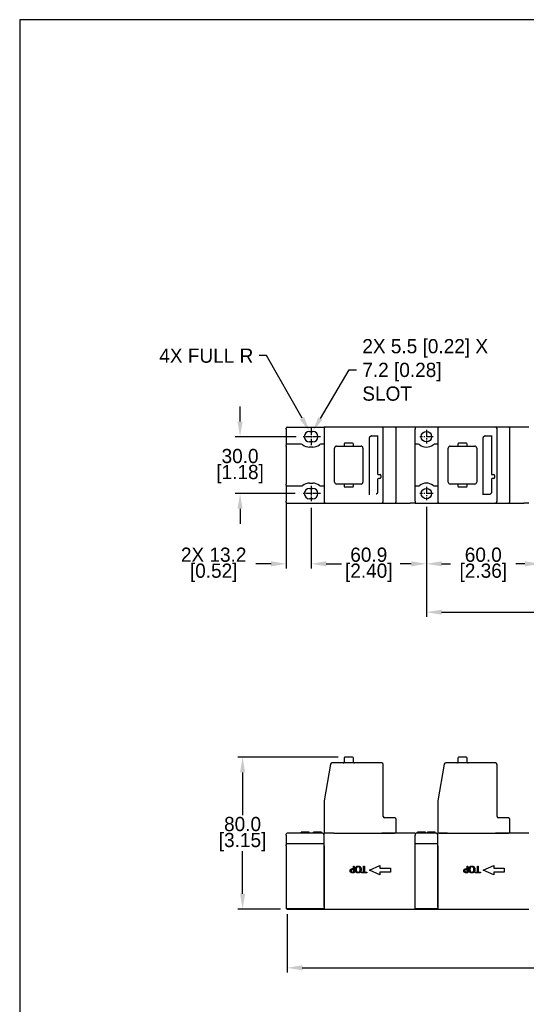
# Model space of a CAD drawing. Header units: inches. Extents: x 99 to 1311, y 112 to 1013.
# Tile 1 of 4: x 295 to 562, y 494 to 1013. Entities that reach past the tile are written whole.
import ezdxf
from ezdxf import colors
from ezdxf.entities.mleader import LeaderData, LeaderLine
from ezdxf.math import Vec2, Vec3

# ---------------------------------------------------------------- set-up
doc = ezdxf.new("R2010")
doc.units = ezdxf.units.IN
doc.header["$LTSCALE"] = 10
doc.header["$MEASUREMENT"] = 0
doc.linetypes.add('CENTER2', pattern=[1.125, 0.75, -0.125, 0.125, -0.125])
for name, color, linetype in [('CENTERLINE', 40, 'CENTER2'), ('DIMENSIONS', 140, 'Continuous'), ('TEXT', 140, 'Continuous')]:
    doc.layers.add(name, color=color, linetype=linetype)
doc.dimstyles.get("Standard").update_dxf_attribs({"dimtxt": 7.5, "dimasz": 8, "dimexe": 2.5, "dimexo": 3.5, "dimgap": 1, "dimtad": 0, "dimtih": 1, "dimtoh": 1, "dimdec": 1, "dimzin": 0, "dimdsep": 46, "dimtxsty": 'Standard', "dimcen": 0, "dimadec": 0, "dimazin": 0, "dimtfac": 1, "dimtdec": 1, "dimtofl": 0, "dimtmove": 0, "dimatfit": 3, "dimfxl": 0, "dimtolj": 1, "dimtzin": 0, "dimarcsym": 0})

# ---------------------------------------------------------------- blocks, each defined once
blk = doc.blocks.new('*D9')
at = {"layer": 'DEFPOINTS', "color": 0}
for p in [(466.31, 624.51), (412.33, 544.5), (435.83, 544.5)]:
    blk.add_point(p, dxfattribs=at)
at = {"layer": 'DIMENSIONS', "color": 0, "lineweight": -2}
for p, q in [((462.81, 624.51), (409.83, 624.51)), ((412.33, 616.51), (412.33, 594)), ((412.33, 552.5), (412.33, 575)), ((432.33, 544.5), (409.83, 544.5))]:
    blk.add_line(p, q, dxfattribs=at)
at = {"layer": 'DIMENSIONS', "color": 0}
for points in [[(411, 616.51), (413.67, 616.51), (412.33, 624.51)], [(411, 552.5), (413.67, 552.5), (412.33, 544.5)]]:
    blk.add_solid(points, dxfattribs=at)
at = {"layer": 'DIMENSIONS', "color": 0, "char_height": 7.5, "attachment_point": 5}
for s, insert in [('\\A1;80.0', (412.33, 589.26)), ('\\A1;[3.15]', (412.33, 579.76))]:
    blk.add_mtext(s, dxfattribs=dict(at, insert=insert))
blk = doc.blocks.new('*D11')
at = {"layer": 'DEFPOINTS', "color": 0}
for p in [(444.08, 793.53), (411, 763.53), (443.58, 763.53)]:
    blk.add_point(p, dxfattribs=at)
at = {"layer": 'DIMENSIONS', "color": 0, "lineweight": -2}
for p, q in [((411, 801.53), (411, 809.53)), ((440.58, 793.53), (408.5, 793.53)), ((440.08, 763.53), (408.5, 763.53)), ((411, 755.53), (411, 747.53))]:
    blk.add_line(p, q, dxfattribs=at)
at = {"layer": 'DIMENSIONS', "color": 0}
for points in [[(409.67, 801.53), (412.33, 801.53), (411, 793.53)], [(409.67, 755.53), (412.33, 755.53), (411, 763.53)]]:
    blk.add_solid(points, dxfattribs=at)
at = {"layer": 'DIMENSIONS', "color": 0, "char_height": 7.5, "attachment_point": 5}
for s, insert in [('\\A1;30.0', (411, 783.28)), ('\\A1;[1.18]', (411, 773.78))]:
    blk.add_mtext(s, dxfattribs=dict(at, insert=insert))
blk = doc.blocks.new('*D12')
at = {"layer": 'DEFPOINTS', "color": 0}
for p in [(448.48, 759.48), (509.33, 759.98), (509.33, 726.5)]:
    blk.add_point(p, dxfattribs=at)
at = {"layer": 'DIMENSIONS', "color": 0, "lineweight": -2}
for p, q in [((448.48, 755.98), (448.48, 724)), ((509.33, 756.48), (509.33, 724)), ((456.48, 726.5), (462.28, 726.5)), ((501.33, 726.5), (495.53, 726.5))]:
    blk.add_line(p, q, dxfattribs=at)
at = {"layer": 'DIMENSIONS', "color": 0}
for points in [[(456.48, 727.83), (456.48, 725.17), (448.48, 726.5)], [(501.33, 727.83), (501.33, 725.17), (509.33, 726.5)]]:
    blk.add_solid(points, dxfattribs=at)
at = {"layer": 'DIMENSIONS', "color": 0, "char_height": 7.5, "attachment_point": 5}
for s, insert in [('\\A1;60.9', (478.91, 731.25)), ('\\A1;[2.40]', (478.91, 721.75))]:
    blk.add_mtext(s, dxfattribs=dict(at, insert=insert))
blk = doc.blocks.new('*D13')
at = {"layer": 'DEFPOINTS', "color": 0}
for p in [(509.33, 759.98), (569.33, 759.98), (569.33, 726.5)]:
    blk.add_point(p, dxfattribs=at)
at = {"layer": 'DIMENSIONS', "color": 0, "lineweight": -2}
for p, q in [((509.33, 756.48), (509.33, 724)), ((569.33, 756.48), (569.33, 724)), ((517.33, 726.5), (522.08, 726.5)), ((561.33, 726.5), (556.58, 726.5))]:
    blk.add_line(p, q, dxfattribs=at)
at = {"layer": 'DIMENSIONS', "color": 0}
for points in [[(517.33, 727.83), (517.33, 725.17), (509.33, 726.5)], [(561.33, 727.83), (561.33, 725.17), (569.33, 726.5)]]:
    blk.add_solid(points, dxfattribs=at)
at = {"layer": 'DIMENSIONS', "color": 0, "char_height": 7.5, "attachment_point": 5}
for s, insert in [('\\A1;60.0', (539.33, 731.25)), ('\\A1;[2.36]', (539.33, 721.75))]:
    blk.add_mtext(s, dxfattribs=dict(at, insert=insert))
blk = doc.blocks.new('*D14')
at = {"layer": 'DEFPOINTS', "color": 0}
for p in [(509.33, 759.98), (689.33, 760.08), (689.33, 701)]:
    blk.add_point(p, dxfattribs=at)
at = {"layer": 'DIMENSIONS', "color": 0, "lineweight": -2}
for p, q in [((509.33, 756.48), (509.33, 698.5)), ((689.33, 756.58), (689.33, 698.5)), ((517.33, 701), (578.96, 701)), ((681.33, 701), (619.71, 701))]:
    blk.add_line(p, q, dxfattribs=at)
at = {"layer": 'DIMENSIONS', "color": 0}
for points in [[(517.33, 702.33), (517.33, 699.67), (509.33, 701)], [(681.33, 702.33), (681.33, 699.67), (689.33, 701)]]:
    blk.add_solid(points, dxfattribs=at)
at = {"layer": 'DIMENSIONS', "color": 0, "insert": (599.33, 701), "char_height": 7.5, "attachment_point": 5}
blk.add_mtext('\\A1;180.0\\P [7.09]', dxfattribs=at)
blk = doc.blocks.new('*D16')
at = {"layer": 'DEFPOINTS', "color": 0}
for p in [(435.83, 545.3), (796.33, 550), (796.33, 513.5)]:
    blk.add_point(p, dxfattribs=at)
at = {"layer": 'DIMENSIONS', "color": 0, "lineweight": -2}
for p, q in [((796.33, 546.5), (796.33, 511)), ((435.83, 541.8), (435.83, 511)), ((443.83, 513.5), (597.58, 513.5)), ((788.33, 513.5), (634.58, 513.5))]:
    blk.add_line(p, q, dxfattribs=at)
at = {"layer": 'DIMENSIONS', "color": 0}
for points in [[(443.83, 514.83), (443.83, 512.17), (435.83, 513.5)], [(788.33, 514.83), (788.33, 512.17), (796.33, 513.5)]]:
    blk.add_solid(points, dxfattribs=at)
at = {"layer": 'DIMENSIONS', "color": 0, "char_height": 7.5, "attachment_point": 5}
for s, insert in [('\\A1;360.5', (616.08, 518.25)), ('\\A1;[14.19]', (616.08, 508.75))]:
    blk.add_mtext(s, dxfattribs=dict(at, insert=insert))
blk = doc.blocks.new('*D8')
at = {"layer": 'DEFPOINTS', "color": 0}
for p in [(435.33, 762.53), (448.48, 759.48), (435.33, 726.5)]:
    blk.add_point(p, dxfattribs=at)
at = {"layer": 'DIMENSIONS', "color": 0, "lineweight": -2}
for p, q in [((435.33, 759.03), (435.33, 724)), ((448.48, 755.98), (448.48, 724)), ((427.33, 726.5), (419.33, 726.5)), ((456.48, 726.5), (464.48, 726.5))]:
    blk.add_line(p, q, dxfattribs=at)
at = {"layer": 'DIMENSIONS', "color": 0}
for points in [[(427.33, 727.83), (427.33, 725.17), (435.33, 726.5)], [(456.48, 727.83), (456.48, 725.17), (448.48, 726.5)]]:
    blk.add_solid(points, dxfattribs=at)
at = {"layer": 'DIMENSIONS', "color": 0, "char_height": 7.5, "attachment_point": 5}
for s, insert in [('\\A1;2X 13.2', (397.08, 731.25)), ('\\A1;[0.52]', (397.08, 721.75))]:
    blk.add_mtext(s, dxfattribs=dict(at, insert=insert))

msp = doc.modelspace()

# ---------------------------------------------------------------- linework, layer by layer
for p, q in [((435.33, 797.53), (435.33, 798.03)), ((435.33, 797.53), (435.33, 789.03)), ((435.83, 798.53), (455.33, 798.53)), ((447.63, 796.28), (449.33, 796.28)), ((455.33, 798.53), (455.33, 797.78)), ((455.33, 797.78), (455.33, 759.28)), ((459.49, 798.53), (456.08, 798.53)), ((485.83, 798.53), (459.49, 798.53)), ((487.33, 798.53), (485.83, 798.53)), ((486.58, 759.28), (486.58, 797.78)), ((492.58, 798.53), (487.33, 798.53)), ((493.33, 759.28), (493.33, 797.78)), ((503.33, 798.53), (500.73, 798.53)), ((503.33, 798.53), (503.33, 797.53)), ((515.33, 798.53), (503.33, 798.53)), ((503.33, 759.53), (503.33, 797.53)), ((515.33, 798.53), (515.33, 797.78)), ((515.33, 797.78), (515.33, 759.28)), ((519.49, 798.53), (516.08, 798.53)), ((545.83, 798.53), (519.49, 798.53)), ((547.33, 798.53), (545.83, 798.53)), ((546.58, 759.28), (546.58, 797.78)), ((552.58, 798.53), (547.33, 798.53)), ((553.33, 759.28), (553.33, 797.78)), ((563.33, 798.53), (560.73, 798.53)), ((443.48, 789.53), (435.83, 789.53)), ((449.33, 790.78), (447.63, 790.78)), ((455.33, 789.53), (453.49, 789.53)), ((465.86, 789.58), (465.86, 788.98)), ((470.41, 790.03), (466.31, 790.03)), ((470.86, 788.98), (470.86, 789.58)), ((479.28, 762.9), (479.28, 793.13)), ((480.29, 793.96), (483.58, 793.96)), ((483.58, 794.17), (483.58, 774.03)), ((505.18, 789.53), (503.33, 789.53)), ((515.33, 789.53), (513.49, 789.53)), ((525.86, 789.58), (525.86, 788.98)), ((530.41, 790.03), (526.31, 790.03)), ((530.86, 788.98), (530.86, 789.58)), ((539.28, 762.9), (539.28, 793.13)), ((540.29, 793.96), (543.58, 793.96)), ((543.58, 794.17), (543.58, 774.03)), ((435.33, 788.53), (435.33, 789.03)), ((435.33, 788.53), (435.33, 768.53)), ((449.33, 788.03), (447.63, 788.03)), ((460.86, 769.53), (460.86, 787.53)), ((461.86, 788.53), (465.41, 788.53)), ((466.31, 788.53), (470.41, 788.53)), ((471.31, 788.53), (474.86, 788.53)), ((475.86, 787.53), (475.86, 769.53)), ((520.86, 769.53), (520.86, 787.53)), ((521.86, 788.53), (525.41, 788.53)), ((526.31, 788.53), (530.41, 788.53)), ((531.31, 788.53), (534.86, 788.53)), ((535.86, 787.53), (535.86, 769.53)), ((484.08, 773.53), (484.83, 773.53)), ((544.08, 773.53), (544.83, 773.53)), ((435.33, 768.03), (435.33, 768.53)), ((447.63, 769.03), (449.33, 769.03)), ((465.41, 768.53), (461.86, 768.53)), ((470.41, 768.53), (466.31, 768.53)), ((474.86, 768.53), (471.31, 768.53)), ((483.58, 771.03), (483.58, 763.93)), ((484.83, 771.53), (484.08, 771.53)), ((485.33, 773.03), (485.33, 772.02)), ((525.41, 768.53), (521.86, 768.53)), ((530.41, 768.53), (526.31, 768.53)), ((534.86, 768.53), (531.31, 768.53)), ((543.58, 771.03), (543.58, 763.93)), ((544.83, 771.53), (544.08, 771.53)), ((545.33, 773.03), (545.33, 772.02)), ((435.33, 768.03), (435.33, 759.53)), ((435.83, 767.53), (443.48, 767.53)), ((447.63, 766.28), (449.33, 766.28)), ((453.49, 767.53), (455.33, 767.53)), ((465.86, 768.08), (465.86, 767.48)), ((466.31, 767.03), (470.41, 767.03)), ((470.86, 767.48), (470.86, 768.08)), ((503.33, 767.53), (505.18, 767.53)), ((513.49, 767.53), (515.33, 767.53)), ((525.86, 768.08), (525.86, 767.48)), ((526.31, 767.03), (530.41, 767.03)), ((530.86, 767.48), (530.86, 768.08)), ((435.33, 759.03), (435.33, 759.53)), ((435.83, 758.53), (455.33, 758.53)), ((449.33, 760.78), (447.63, 760.78)), ((455.33, 759.28), (455.33, 758.53)), ((456.08, 758.53), (459.49, 758.53)), ((459.49, 758.53), (485.83, 758.53)), ((485.83, 758.53), (487.33, 758.53)), ((487.33, 758.53), (492.58, 758.53)), ((503.33, 758.53), (500.73, 758.53)), ((503.33, 759.53), (503.33, 758.53)), ((503.33, 758.53), (515.33, 758.53)), ((515.33, 759.28), (515.33, 758.53)), ((516.08, 758.53), (519.49, 758.53)), ((519.49, 758.53), (545.83, 758.53)), ((542.57, 763.11), (539.28, 763.11)), ((545.83, 758.53), (547.33, 758.53)), ((547.33, 758.53), (552.58, 758.53)), ((563.33, 758.53), (560.73, 758.53)), ((465.86, 624.06), (465.86, 621.96)), ((470.41, 624.51), (466.31, 624.51)), ((470.86, 621.96), (470.86, 624.06)), ((525.86, 624.06), (525.86, 621.96)), ((530.41, 624.51), (526.31, 624.51)), ((530.86, 621.96), (530.86, 624.06)), ((458.75, 620.89), (455.34, 601.57)), ((485.83, 621.51), (459.49, 621.51)), ((486.58, 593.26), (486.58, 620.76)), ((518.75, 620.89), (515.34, 601.57)), ((545.83, 621.51), (519.49, 621.51)), ((546.58, 593.26), (546.58, 620.76)), ((455.33, 601.44), (455.33, 584.51)), ((515.33, 601.44), (515.33, 584.51)), ((492.58, 592.51), (487.33, 592.51)), ((552.58, 592.51), (547.33, 592.51)), ((493.33, 584.51), (493.33, 591.76)), ((553.33, 584.51), (553.33, 591.76)), ((435.33, 583.5), (435.33, 584)), ((435.33, 583.5), (435.33, 578.3)), ((443.48, 584.5), (435.83, 584.5)), ((443.25, 584.5), (443.25, 585)), ((443.33, 584.5), (443.33, 585)), ((447.63, 584.5), (443.48, 584.5)), ((443.65, 584.5), (443.65, 585)), ((447.33, 584.5), (447.33, 585)), ((447.42, 584.5), (447.42, 585)), ((449.33, 584.5), (447.63, 584.5)), ((453.49, 584.5), (449.33, 584.5)), ((449.83, 584.5), (449.83, 585)), ((449.9, 584.5), (449.9, 585)), ((453.9, 585), (449.9, 585)), ((454.33, 584.5), (453.49, 584.5)), ((453.9, 584.5), (453.9, 585)), ((453.97, 584.5), (453.97, 585)), ((456.08, 584.51), (455.33, 584.51)), ((455.33, 545.5), (455.33, 584.5)), ((456.83, 584.5), (456.83, 584.51)), ((460.49, 584.5), (460.46, 584.5)), ((460.49, 584.5), (485.83, 584.5)), ((485.83, 584.51), (492.58, 584.51)), ((485.95, 584.5), (485.83, 584.5)), ((486.58, 584.5), (486.58, 584.51)), ((493.33, 584.51), (492.58, 584.51)), ((503.33, 584.5), (500.73, 584.5)), ((503.33, 584.5), (503.33, 583.5)), ((503.33, 545.5), (503.33, 583.5)), ((505.18, 584.5), (504.33, 584.5)), ((504.7, 584.5), (504.7, 585)), ((504.76, 584.5), (504.76, 585)), ((513.49, 584.5), (505.18, 584.5)), ((508.42, 584.5), (508.42, 585)), ((508.76, 584.5), (508.76, 585)), ((508.83, 584.5), (508.83, 585)), ((509.83, 584.5), (509.83, 585)), ((509.9, 584.5), (509.9, 585)), ((513.9, 585), (509.9, 585)), ((514.33, 584.5), (513.49, 584.5)), ((513.9, 584.5), (513.9, 585)), ((513.97, 584.5), (513.97, 585)), ((516.08, 584.51), (515.33, 584.51)), ((515.33, 545.5), (515.33, 584.5)), ((516.08, 584.51), (520.49, 584.51)), ((516.83, 584.5), (516.83, 584.51)), ((519.49, 584.5), (519.49, 584.51)), ((520.49, 584.5), (520.46, 584.5)), ((520.49, 584.5), (545.83, 584.5)), ((545.83, 584.51), (552.58, 584.51)), ((545.95, 584.5), (545.83, 584.5)), ((546.58, 584.5), (546.58, 584.51)), ((553.33, 584.51), (552.58, 584.51)), ((563.33, 584.5), (560.73, 584.5)), ((435.33, 577.8), (435.33, 578.3)), ((435.33, 577.8), (435.33, 545.3)), ((455.33, 578.8), (435.83, 578.8)), ((455.33, 577.8), (455.33, 544.8)), ((515.33, 578.8), (503.33, 578.8)), ((503.33, 544.8), (503.33, 577.8)), ((515.33, 577.8), (515.33, 544.8)), ((479.33, 565), (484.83, 567.5)), ((484.83, 567.5), (484.83, 566)), ((484.83, 566), (490.33, 566)), ((490.33, 566), (490.33, 564)), ((539.33, 565), (544.83, 567.5)), ((544.83, 567.5), (544.83, 566)), ((544.83, 566), (550.33, 566)), ((550.33, 566), (550.33, 564)), ((484.83, 562.5), (479.33, 565)), ((484.83, 564), (484.83, 562.5)), ((490.33, 564), (484.83, 564)), ((544.83, 562.5), (539.33, 565)), ((544.83, 564), (544.83, 562.5)), ((550.33, 564), (544.83, 564)), ((435.33, 545.3), (435.33, 545.27)), ((435.33, 545.27), (435.33, 545.26)), ((435.33, 545.26), (435.33, 545.05)), ((435.33, 545.05), (435.33, 545.03)), ((435.33, 545.03), (435.33, 545)), ((435.83, 544.8), (455.33, 544.8)), ((435.83, 544.5), (455.33, 544.5)), ((455.33, 544.8), (455.33, 544.8)), ((455.33, 544.5), (455.33, 544.8)), ((455.33, 544.5), (503.33, 544.5)), ((503.33, 544.8), (503.33, 544.5)), ((503.33, 544.8), (503.33, 544.8)), ((503.33, 544.8), (515.33, 544.8)), ((503.33, 544.5), (515.33, 544.5)), ((515.33, 544.5), (515.33, 544.8)), ((515.33, 544.8), (515.33, 544.8)), ((515.33, 544.5), (563.33, 544.5))]:
    msp.add_line(p, q)
for centre in [(509.33, 793.53), (509.33, 763.53)]:
    msp.add_circle(centre, 2.75)
for centre, radius, start, end in [((435.83, 798.03), 0.5, 90, 180), ((447.63, 793.53), 2.75, 90, 270), ((449.33, 793.53), 2.75, 270, 90), ((456.08, 797.78), 0.75, 90, 180), ((485.83, 797.78), 0.75, 0, 90), ((492.58, 797.78), 0.75, 0, 90), ((516.08, 797.78), 0.75, 90, 180), ((545.83, 797.78), 0.75, 0, 90), ((552.58, 797.78), 0.75, 0, 90), ((435.83, 789.03), 0.5, 90, 180), ((443.48, 788.53), 1, 50.2849, 90), ((447.63, 793.53), 5.5, 230.2849, 270), ((449.33, 793.53), 5.5, 270, 309.7151), ((453.49, 788.53), 1, 90, 129.7151), ((466.31, 789.58), 0.45, 90, 180), ((470.41, 789.58), 0.45, 0, 90), ((479.78, 793.13), 0.5, 133.6234, 180), ((505.18, 788.53), 1, 50.2849, 90), ((509.33, 793.53), 5.5, 230.2849, 309.7151), ((513.49, 788.53), 1, 90, 129.7151), ((526.31, 789.58), 0.45, 90, 180), ((530.41, 789.58), 0.45, 0, 90), ((539.78, 793.13), 0.5, 133.6234, 180), ((461.86, 787.53), 1, 90, 180), ((466.31, 788.98), 0.45, 180, 270), ((470.41, 788.98), 0.45, 270, 0), ((474.86, 787.53), 1, 0, 90), ((521.86, 787.53), 1, 90, 180), ((526.31, 788.98), 0.45, 180, 270), ((530.41, 788.98), 0.45, 270, 0), ((534.86, 787.53), 1, 0, 90), ((484.08, 774.03), 0.5, 180, 270), ((484.83, 773.03), 0.5, 0, 78.8502), ((544.08, 774.03), 0.5, 180, 270), ((544.83, 773.03), 0.5, 0, 78.8502), ((447.63, 763.53), 5.5, 90, 129.7151), ((449.33, 763.53), 5.5, 50.2849, 90), ((461.86, 769.53), 1, 180, 270), ((466.31, 768.08), 0.45, 90, 180), ((470.41, 768.08), 0.45, 0, 90), ((474.86, 769.53), 1, 270, 0), ((484.08, 771.03), 0.5, 90, 180), ((484.83, 772.03), 0.5, 270, 0), ((509.33, 763.53), 5.5, 50.2849, 129.7151), ((521.86, 769.53), 1, 180, 270), ((526.31, 768.08), 0.45, 90, 180), ((530.41, 768.08), 0.45, 0, 90), ((534.86, 769.53), 1, 270, 0), ((544.08, 771.03), 0.5, 90, 180), ((544.83, 772.03), 0.5, 270, 0), ((435.83, 768.03), 0.5, 180, 270), ((443.48, 768.53), 1, 270, 309.7151), ((447.63, 763.53), 2.75, 90, 270), ((449.33, 763.53), 2.75, 270, 90), ((453.49, 768.53), 1, 230.2849, 270), ((466.31, 767.48), 0.45, 180, 270), ((470.41, 767.48), 0.45, 270, 0), ((483.08, 763.93), 0.5, 313.6234, 0), ((505.18, 768.53), 1, 270, 309.7151), ((513.49, 768.53), 1, 230.2849, 270), ((526.31, 767.48), 0.45, 180, 270), ((530.41, 767.48), 0.45, 270, 0), ((543.08, 763.93), 0.5, 313.6234, 0), ((435.83, 759.03), 0.5, 180, 270), ((456.08, 759.28), 0.75, 180, 270), ((485.83, 759.28), 0.75, 270, 0), ((492.58, 759.28), 0.75, 270, 0), ((516.08, 759.28), 0.75, 180, 270), ((545.83, 759.28), 0.75, 270, 0), ((552.58, 759.28), 0.75, 270, 0), ((466.31, 624.06), 0.45, 90, 180), ((470.41, 624.06), 0.45, 0, 90), ((526.31, 624.06), 0.45, 90, 180), ((530.41, 624.06), 0.45, 0, 90), ((459.49, 620.76), 0.75, 90, 170), ((465.41, 621.96), 0.45, 270, 0), ((471.31, 621.96), 0.45, 180, 270), ((485.83, 620.76), 0.75, 0, 90), ((519.49, 620.76), 0.75, 90, 170), ((525.41, 621.96), 0.45, 270, 0), ((531.31, 621.96), 0.45, 180, 270), ((545.83, 620.76), 0.75, 0, 90), ((456.08, 601.44), 0.75, 170, 180), ((516.08, 601.44), 0.75, 170, 180), ((487.33, 593.26), 0.75, 180, 270), ((492.58, 591.76), 0.75, 0, 90), ((547.33, 593.26), 0.75, 180, 270), ((552.58, 591.76), 0.75, 0, 90), ((435.83, 584), 0.5, 90, 180), ((454.33, 583.5), 1, 0, 90), ((504.33, 583.5), 1, 90, 180), ((514.33, 583.5), 1, 0, 90), ((435.83, 578.3), 0.5, 90, 180)]:
    msp.add_arc(centre, radius, start, end)
for centre, major_axis, ratio, start_param, end_param in [((480.44, 793.38), (-0.456, 0.456), 0.774597, 5.624127, 6.249991), ((540.44, 793.38), (-0.456, 0.456), 0.774597, 5.624127, 6.249991), ((542.43, 763.69), (0.456, -0.456), 0.774597, 5.624127, 6.249991), ((435.83, 545.3), (-0.5, 0), 0.992528, 0, 1.570796), ((435.83, 545), (0, 0.504), 0.992528, 1.570796, 3.141593)]:
    msp.add_ellipse(centre, major_axis=major_axis, ratio=ratio, start_param=start_param, end_param=end_param)
for points, degree in [([(456.08, 798.53), (455.83, 798.53), (455.58, 798.53), (455.33, 798.53)], 3), ([(516.08, 798.53), (515.83, 798.53), (515.58, 798.53), (515.33, 798.53)], 3), ([(455.33, 758.53), (455.58, 758.53), (455.83, 758.53), (456.08, 758.53)], 3), ([(515.33, 758.53), (515.58, 758.53), (515.83, 758.53), (516.08, 758.53)], 3), ([(443.33, 585), (443.28, 585), (443.25, 585)], 2), ([(443.65, 585), (443.46, 585), (443.38, 585), (443.33, 585)], 2), ([(445.33, 585), (444.78, 585), (443.9, 585), (443.65, 585)], 2), ([(447.01, 585), (446.76, 585), (445.91, 585), (445.33, 585)], 2), ([(447.33, 585), (447.27, 585), (447.16, 585), (447.01, 585)], 2), ([(447.42, 585), (447.38, 585), (447.33, 585)], 2), ([(449.9, 585), (449.86, 585), (449.83, 585)], 2), ([(453.97, 585), (453.94, 585), (453.9, 585)], 2), ([(460.46, 584.5), (458.75, 584.5), (457.04, 584.5), (455.33, 584.5)], 3), ([(504.76, 585), (504.72, 585), (504.7, 585)], 2), ([(506.78, 585), (506.33, 585), (505.63, 585), (505.16, 585), (504.9, 585), (504.82, 585), (504.76, 585)], 2), ([(508.42, 585), (508.15, 585), (507.32, 585), (506.78, 585)], 2), ([(508.7, 585), (508.63, 585), (508.42, 585)], 2), ([(508.76, 585), (508.74, 585), (508.7, 585)], 2), ([(508.83, 585), (508.8, 585), (508.76, 585)], 2), ([(509.9, 585), (509.86, 585), (509.83, 585)], 2), ([(513.97, 585), (513.94, 585), (513.9, 585)], 2), ([(520.46, 584.5), (518.75, 584.5), (517.04, 584.5), (515.33, 584.5)], 3)]:
    msp.add_open_spline(points, degree=degree)
for points, knots in [([(500.73, 798.53), (499.83, 798.53), (498.94, 798.53), (497.02, 798.53), (496, 798.53), (494.48, 798.53), (493.97, 798.53), (493.17, 798.53), (492.88, 798.53), (492.58, 798.53)], [-4.24, -4.24, -4.24, -4.24, -3.9704375, -3.9704375, -3.6654062, -3.6654062, -3.5128906, -3.5128906, -3.425, -3.425, -3.425, -3.425]), ([(560.73, 798.53), (559.83, 798.53), (558.94, 798.53), (557.02, 798.53), (556, 798.53), (554.48, 798.53), (553.97, 798.53), (553.17, 798.53), (552.88, 798.53), (552.58, 798.53)], [-4.24, -4.24, -4.24, -4.24, -3.9704375, -3.9704375, -3.6654062, -3.6654062, -3.5128906, -3.5128906, -3.425, -3.425, -3.425, -3.425]), ([(479.44, 793.5), (479.45, 793.51), (479.46, 793.51), (479.49, 793.54), (479.51, 793.55), (479.54, 793.57), (479.55, 793.58), (479.57, 793.59)], [-0.10228572, -0.10228572, -0.10228572, -0.10228572, -0.08950001, -0.08950001, -0.06904286, -0.06904286, -0.0566403, -0.0566403, -0.0566403, -0.0566403]), ([(479.57, 793.59), (479.65, 793.62), (479.74, 793.67), (479.89, 793.76), (479.95, 793.8), (479.99, 793.85)], [-0.04141777, -0.04141777, -0.04141777, -0.04141777, -0.01941533, -0.01941533, 0, 0, 0, 0]), ([(539.44, 793.5), (539.45, 793.51), (539.46, 793.51), (539.49, 793.54), (539.51, 793.55), (539.54, 793.57), (539.55, 793.58), (539.57, 793.59)], [-0.10228572, -0.10228572, -0.10228572, -0.10228572, -0.08950001, -0.08950001, -0.06904286, -0.06904286, -0.0566403, -0.0566403, -0.0566403, -0.0566403]), ([(539.57, 793.59), (539.65, 793.62), (539.74, 793.67), (539.89, 793.76), (539.95, 793.8), (539.99, 793.85)], [-0.04141777, -0.04141777, -0.04141777, -0.04141777, -0.01941533, -0.01941533, 0, 0, 0, 0]), ([(465.41, 788.53), (465.46, 788.53), (465.52, 788.53), (465.63, 788.53), (465.69, 788.53), (465.8, 788.53), (465.85, 788.53), (465.96, 788.53), (466.01, 788.53), (466.1, 788.53), (466.14, 788.53), (466.2, 788.53), (466.23, 788.53), (466.27, 788.53), (466.29, 788.53), (466.31, 788.53), (466.31, 788.53), (466.31, 788.53)], [-1, -1, -1, -1, -0.875, -0.875, -0.75, -0.75, -0.625, -0.625, -0.5, -0.5, -0.375, -0.375, -0.25, -0.25, -0.125, -0.125, 0, 0, 0, 0]), ([(470.41, 788.53), (470.41, 788.53), (470.41, 788.53), (470.43, 788.53), (470.45, 788.53), (470.49, 788.53), (470.52, 788.53), (470.58, 788.53), (470.62, 788.53), (470.71, 788.53), (470.76, 788.53), (470.86, 788.53), (470.92, 788.53), (471.03, 788.53), (471.09, 788.53), (471.2, 788.53), (471.25, 788.53), (471.31, 788.53)], [-1, -1, -1, -1, -0.875, -0.875, -0.75, -0.75, -0.625, -0.625, -0.5, -0.5, -0.375, -0.375, -0.25, -0.25, -0.125, -0.125, 0, 0, 0, 0]), ([(525.41, 788.53), (525.46, 788.53), (525.52, 788.53), (525.63, 788.53), (525.69, 788.53), (525.8, 788.53), (525.85, 788.53), (525.96, 788.53), (526.01, 788.53), (526.1, 788.53), (526.14, 788.53), (526.2, 788.53), (526.23, 788.53), (526.27, 788.53), (526.29, 788.53), (526.31, 788.53), (526.31, 788.53), (526.31, 788.53)], [-1, -1, -1, -1, -0.875, -0.875, -0.75, -0.75, -0.625, -0.625, -0.5, -0.5, -0.375, -0.375, -0.25, -0.25, -0.125, -0.125, 0, 0, 0, 0]), ([(530.41, 788.53), (530.41, 788.53), (530.41, 788.53), (530.43, 788.53), (530.45, 788.53), (530.49, 788.53), (530.52, 788.53), (530.58, 788.53), (530.62, 788.53), (530.71, 788.53), (530.76, 788.53), (530.86, 788.53), (530.92, 788.53), (531.03, 788.53), (531.09, 788.53), (531.2, 788.53), (531.25, 788.53), (531.31, 788.53)], [-1, -1, -1, -1, -0.875, -0.875, -0.75, -0.75, -0.625, -0.625, -0.5, -0.5, -0.375, -0.375, -0.25, -0.25, -0.125, -0.125, 0, 0, 0, 0]), ([(484.83, 773.53), (484.85, 773.53), (484.87, 773.53), (484.9, 773.53), (484.91, 773.53), (484.93, 773.52)], [-0.15940927, -0.15940927, -0.15940927, -0.15940927, -0.13948311, -0.13948311, -0.12088523, -0.12088523, -0.12088523, -0.12088523]), ([(544.83, 773.53), (544.85, 773.53), (544.87, 773.53), (544.9, 773.53), (544.91, 773.53), (544.93, 773.52)], [-0.15940927, -0.15940927, -0.15940927, -0.15940927, -0.13948311, -0.13948311, -0.12088523, -0.12088523, -0.12088523, -0.12088523]), ([(466.31, 768.53), (466.31, 768.53), (466.31, 768.53), (466.29, 768.53), (466.27, 768.53), (466.23, 768.53), (466.2, 768.53), (466.14, 768.53), (466.1, 768.53), (466.01, 768.53), (465.96, 768.53), (465.85, 768.53), (465.8, 768.53), (465.69, 768.53), (465.63, 768.53), (465.52, 768.53), (465.46, 768.53), (465.41, 768.53)], [-1, -1, -1, -1, -0.875, -0.875, -0.75, -0.75, -0.625, -0.625, -0.5, -0.5, -0.375, -0.375, -0.25, -0.25, -0.125, -0.125, 0, 0, 0, 0]), ([(471.31, 768.53), (471.25, 768.53), (471.2, 768.53), (471.09, 768.53), (471.03, 768.53), (470.92, 768.53), (470.86, 768.53), (470.76, 768.53), (470.71, 768.53), (470.62, 768.53), (470.58, 768.53), (470.52, 768.53), (470.49, 768.53), (470.45, 768.53), (470.43, 768.53), (470.41, 768.53), (470.41, 768.53), (470.41, 768.53)], [-1, -1, -1, -1, -0.875, -0.875, -0.75, -0.75, -0.625, -0.625, -0.5, -0.5, -0.375, -0.375, -0.25, -0.25, -0.125, -0.125, 0, 0, 0, 0]), ([(526.31, 768.53), (526.31, 768.53), (526.31, 768.53), (526.29, 768.53), (526.27, 768.53), (526.23, 768.53), (526.2, 768.53), (526.14, 768.53), (526.1, 768.53), (526.01, 768.53), (525.96, 768.53), (525.85, 768.53), (525.8, 768.53), (525.69, 768.53), (525.63, 768.53), (525.52, 768.53), (525.46, 768.53), (525.41, 768.53)], [-1, -1, -1, -1, -0.875, -0.875, -0.75, -0.75, -0.625, -0.625, -0.5, -0.5, -0.375, -0.375, -0.25, -0.25, -0.125, -0.125, 0, 0, 0, 0]), ([(531.31, 768.53), (531.25, 768.53), (531.2, 768.53), (531.09, 768.53), (531.03, 768.53), (530.92, 768.53), (530.86, 768.53), (530.76, 768.53), (530.71, 768.53), (530.62, 768.53), (530.58, 768.53), (530.52, 768.53), (530.49, 768.53), (530.45, 768.53), (530.43, 768.53), (530.41, 768.53), (530.41, 768.53), (530.41, 768.53)], [-1, -1, -1, -1, -0.875, -0.875, -0.75, -0.75, -0.625, -0.625, -0.5, -0.5, -0.375, -0.375, -0.25, -0.25, -0.125, -0.125, 0, 0, 0, 0]), ([(483.3, 763.48), (483.22, 763.44), (483.12, 763.39), (482.98, 763.31), (482.92, 763.26), (482.87, 763.22)], [-0.0414178, -0.0414178, -0.0414178, -0.0414178, -0.01941525, -0.01941525, 0, 0, 0, 0]), ([(483.43, 763.57), (483.4, 763.55), (483.37, 763.52), (483.32, 763.49), (483.31, 763.49), (483.3, 763.48)], [-0.10228569, -0.10228569, -0.10228569, -0.10228569, -0.06597427, -0.06597427, -0.05664188, -0.05664188, -0.05664188, -0.05664188]), ([(543.3, 763.48), (543.22, 763.44), (543.12, 763.39), (542.98, 763.31), (542.92, 763.26), (542.87, 763.22)], [-0.0414178, -0.0414178, -0.0414178, -0.0414178, -0.01941525, -0.01941525, 0, 0, 0, 0]), ([(543.43, 763.57), (543.4, 763.55), (543.37, 763.52), (543.32, 763.49), (543.31, 763.49), (543.3, 763.48)], [-0.10228569, -0.10228569, -0.10228569, -0.10228569, -0.06597427, -0.06597427, -0.05664188, -0.05664188, -0.05664188, -0.05664188]), ([(492.58, 758.53), (492.88, 758.53), (493.17, 758.53), (493.97, 758.53), (494.48, 758.53), (496, 758.53), (497.02, 758.53), (498.94, 758.53), (499.83, 758.53), (500.73, 758.53)], [-0.975, -0.975, -0.975, -0.975, -0.8871094, -0.8871094, -0.7345938, -0.7345938, -0.4295625, -0.4295625, -0.16, -0.16, -0.16, -0.16]), ([(552.58, 758.53), (552.88, 758.53), (553.17, 758.53), (553.97, 758.53), (554.48, 758.53), (556, 758.53), (557.02, 758.53), (558.94, 758.53), (559.83, 758.53), (560.73, 758.53)], [-0.975, -0.975, -0.975, -0.975, -0.8871094, -0.8871094, -0.7345938, -0.7345938, -0.4295625, -0.4295625, -0.16, -0.16, -0.16, -0.16]), ([(500.73, 584.5), (499.83, 584.5), (498.94, 584.5), (497.02, 584.5), (496, 584.5), (494.48, 584.5), (493.97, 584.5), (492.95, 584.5), (492.44, 584.5), (489.94, 584.5), (487.94, 584.5), (485.95, 584.5)], [0.16, 0.16, 0.16, 0.16, 0.429563, 0.429563, 0.734594, 0.734594, 0.887109, 0.887109, 1.039625, 1.039625, 1.638385, 1.638385, 1.638385, 1.638385]), ([(560.73, 584.5), (559.83, 584.5), (558.94, 584.5), (557.02, 584.5), (556, 584.5), (554.48, 584.5), (553.97, 584.5), (552.95, 584.5), (552.44, 584.5), (549.94, 584.5), (547.94, 584.5), (545.95, 584.5)], [0.16, 0.16, 0.16, 0.16, 0.429563, 0.429563, 0.734594, 0.734594, 0.887109, 0.887109, 1.039625, 1.039625, 1.638385, 1.638385, 1.638385, 1.638385])]:
    msp.add_open_spline(points, degree=3, knots=knots)
at = {"layer": 'CENTERLINE', "ltscale": 0.5}
for p, q in [((448.48, 798.03), (448.48, 789.03)), ((509.33, 797.08), (509.33, 789.98)), ((449.23, 793.53), (444.08, 793.53)), ((453.38, 793.53), (447.73, 793.53)), ((512.88, 793.53), (505.78, 793.53)), ((449.23, 763.53), (443.58, 763.53)), ((453.38, 763.53), (447.73, 763.53)), ((448.48, 767.58), (448.48, 759.48)), ((512.88, 763.53), (505.78, 763.53)), ((509.33, 767.08), (509.33, 759.98))]:
    msp.add_line(p, q, dxfattribs=at)
at = {"layer": 'DEFPOINTS'}
msp.add_lwpolyline([(294.72, 302.19), (1310.72, 302.19), (1310.72, 1013.39), (294.72, 1013.39)], close=True, dxfattribs=at)
at = {"layer": 'TEXT'}
for p, q in [((470.8, 567.07), (471.26, 567.07)), ((470.8, 565.77), (470.8, 567.07)), ((471.26, 567.07), (471.26, 563.57)), ((476.2, 567.07), (476.66, 567.07)), ((476.2, 563.99), (476.2, 567.07)), ((476.66, 567.07), (476.66, 563.99)), ((530.8, 567.07), (531.26, 567.07)), ((530.8, 565.77), (530.8, 567.07)), ((531.26, 567.07), (531.26, 563.57)), ((536.2, 567.07), (536.66, 567.07)), ((536.2, 563.99), (536.2, 567.07)), ((536.66, 567.07), (536.66, 563.99)), ((471.26, 563.57), (470.38, 563.57)), ((470.4, 565.77), (470.8, 565.77)), ((470.41, 563.98), (470.8, 563.98)), ((470.8, 565.37), (470.48, 565.37)), ((470.8, 563.98), (470.8, 565.37)), ((475.02, 563.99), (476.2, 563.99)), ((475.02, 563.57), (475.02, 563.99)), ((477.84, 563.57), (475.02, 563.57)), ((476.66, 563.99), (477.84, 563.99)), ((477.84, 563.99), (477.84, 563.57)), ((531.26, 563.57), (530.38, 563.57)), ((530.4, 565.77), (530.8, 565.77)), ((530.41, 563.98), (530.8, 563.98)), ((530.8, 565.37), (530.48, 565.37)), ((530.8, 563.98), (530.8, 565.37)), ((535.02, 563.99), (536.2, 563.99)), ((535.02, 563.57), (535.02, 563.99)), ((537.84, 563.57), (535.02, 563.57)), ((536.66, 563.99), (537.84, 563.99)), ((537.84, 563.99), (537.84, 563.57))]:
    msp.add_line(p, q, dxfattribs=at)
for points in [[(471.77, 565.32), (471.77, 565.75), (471.99, 566.44), (472.19, 566.67)], [(472.19, 566.67), (472.41, 566.91), (472.98, 567.15), (473.32, 567.15)], [(473.32, 566.74), (472.83, 566.74), (472.26, 566.01), (472.26, 565.32)], [(473.32, 567.15), (473.67, 567.15), (474.24, 566.91), (474.45, 566.67)], [(474.38, 565.32), (474.38, 566.01), (473.8, 566.74), (473.32, 566.74)], [(474.45, 566.67), (474.65, 566.44), (474.87, 565.75), (474.87, 565.32)], [(531.77, 565.32), (531.77, 565.75), (531.99, 566.44), (532.19, 566.67)], [(532.19, 566.67), (532.41, 566.91), (532.98, 567.15), (533.32, 567.15)], [(533.32, 566.74), (532.83, 566.74), (532.26, 566.01), (532.26, 565.32)], [(533.32, 567.15), (533.67, 567.15), (534.24, 566.91), (534.45, 566.67)], [(534.38, 565.32), (534.38, 566.01), (533.8, 566.74), (533.32, 566.74)], [(534.45, 566.67), (534.65, 566.44), (534.87, 565.75), (534.87, 565.32)], [(469.05, 564.63), (469.05, 564.86), (469.21, 565.26), (469.35, 565.41)], [(469.47, 563.79), (469.27, 563.93), (469.05, 564.34), (469.05, 564.63)], [(469.35, 565.41), (469.54, 565.58), (470.03, 565.77), (470.4, 565.77)], [(470.38, 563.57), (470.07, 563.57), (469.63, 563.68), (469.47, 563.79)], [(469.73, 565.16), (469.63, 565.06), (469.53, 564.81), (469.53, 564.64)], [(469.53, 564.64), (469.53, 564.46), (469.66, 564.19), (469.79, 564.11)], [(470.48, 565.37), (470.19, 565.37), (469.85, 565.28), (469.73, 565.16)], [(469.79, 564.11), (469.9, 564.04), (470.19, 563.98), (470.41, 563.98)], [(472.19, 563.97), (471.99, 564.21), (471.77, 564.89), (471.77, 565.32)], [(473.32, 563.5), (472.96, 563.5), (472.39, 563.75), (472.19, 563.97)], [(472.26, 565.32), (472.26, 564.98), (472.41, 564.44), (472.54, 564.27)], [(472.54, 564.27), (472.68, 564.08), (473.07, 563.9), (473.32, 563.9)], [(473.32, 563.9), (473.57, 563.9), (473.95, 564.08), (474.09, 564.27)], [(474.45, 563.97), (474.24, 563.74), (473.67, 563.5), (473.32, 563.5)], [(474.09, 564.27), (474.23, 564.44), (474.38, 564.98), (474.38, 565.32)], [(474.87, 565.32), (474.87, 564.88), (474.65, 564.21), (474.45, 563.97)], [(529.05, 564.63), (529.05, 564.86), (529.21, 565.26), (529.35, 565.41)], [(529.47, 563.79), (529.27, 563.93), (529.05, 564.34), (529.05, 564.63)], [(529.35, 565.41), (529.54, 565.58), (530.03, 565.77), (530.4, 565.77)], [(530.38, 563.57), (530.07, 563.57), (529.63, 563.68), (529.47, 563.79)], [(529.73, 565.16), (529.63, 565.06), (529.53, 564.81), (529.53, 564.64)], [(529.53, 564.64), (529.53, 564.46), (529.66, 564.19), (529.79, 564.11)], [(530.48, 565.37), (530.19, 565.37), (529.85, 565.28), (529.73, 565.16)], [(529.79, 564.11), (529.9, 564.04), (530.19, 563.98), (530.41, 563.98)], [(532.19, 563.97), (531.99, 564.21), (531.77, 564.89), (531.77, 565.32)], [(533.32, 563.5), (532.96, 563.5), (532.39, 563.75), (532.19, 563.97)], [(532.26, 565.32), (532.26, 564.98), (532.41, 564.44), (532.54, 564.27)], [(532.54, 564.27), (532.68, 564.08), (533.07, 563.9), (533.32, 563.9)], [(533.32, 563.9), (533.57, 563.9), (533.95, 564.08), (534.09, 564.27)], [(534.45, 563.97), (534.24, 563.74), (533.67, 563.5), (533.32, 563.5)], [(534.09, 564.27), (534.23, 564.44), (534.38, 564.98), (534.38, 565.32)], [(534.87, 565.32), (534.87, 564.88), (534.65, 564.21), (534.45, 563.97)]]:
    msp.add_open_spline(points, degree=2, dxfattribs=at)

# ---------------------------------------------------------------- dimensions: what is measured, and where the dimension line sits
at = {"layer": 'DIMENSIONS'}
for base, p1, p2, picture, middle in [((411, 763.53), (444.08, 793.53), (443.58, 763.53), '*D11', (411, 778.53)), ((412.33, 544.5), (466.31, 624.51), (435.83, 544.5), '*D9', (412.33, 584.51))]:
    dim = msp.add_linear_dim(base=base, p1=p1, p2=p2, angle=90, dimstyle='Standard', override={"dimpost": '\\X'}, dxfattribs=at)
    dim.commit()
    dim.dimension.update_dxf_attribs({"geometry": picture, "text_midpoint": middle})
dim = msp.add_linear_dim(base=(435.33265501, 726.5), p1=(448.48265501, 759.48394271), p2=(435.33265501, 762.53394271), text='2X <>', dimstyle='Standard', override={"dimpost": '\\X'}, dxfattribs=at)
dim.commit()
dim.dimension.update_dxf_attribs({"geometry": '*D8', "text_midpoint": (397.08265501, 726.5)})
for base, p1, p2, picture, middle in [((509.33265501, 726.5), (448.48265501, 759.48394271), (509.33265501, 759.98394271), '*D12', (478.90765501, 726.5)), ((569.33, 726.5), (509.33, 759.98), (569.33, 759.98), '*D13', (539.33, 726.5)), ((796.33, 513.5), (435.83, 545.3), (796.33, 550), '*D16', (616.08, 513.5))]:
    dim = msp.add_linear_dim(base=base, p1=p1, p2=p2, dimstyle='Standard', override={"dimpost": '\\X'}, dxfattribs=at)
    dim.commit()
    dim.dimension.update_dxf_attribs({"geometry": picture, "text_midpoint": middle})
dim = msp.add_linear_dim(base=(689.33, 701), p1=(509.33, 759.98), p2=(689.33, 760.08), dimstyle='Standard', override={"dimpost": '\\X'}, dxfattribs=at)
dim.commit()
dim.dimension.update_dxf_attribs({"geometry": '*D14', "text_midpoint": (599.33, 701), "dimtype": 160})

# ---------------------------------------------------------------- leaders
ml = msp.add_multileader_mtext('Standard', dxfattribs=at)
ml.set_content('2X 5.5 [0.22] X\\P7.2 [0.28]\\PSLOT', color=256)
ml.set_leader_properties()
ml.build(insert=Vec2(0, 0))
ml.multileader.update_dxf_attribs({"text_left_attachment_type": 2, "dogleg_length": 4, "arrow_head_size": 8})
ctx = ml.context
ctx.base_point, ctx.char_height, ctx.arrow_head_size, ctx.landing_gap_size, ctx.plane_origin = Vec3(472.5, 828.75), 7.5, 8, 3, Vec3(363.35, 702.61)
ctx.left_attachment = 2
notes = []
notes.append((ctx, [(0, (1, 1, 0), (468.5, 828.75), (1, 0), 4, [(0, [(449.33, 796.28)], 0, [])])]))
ctx.mtext.insert, ctx.mtext.flow_direction = Vec3(475.5, 845), 5
ml = msp.add_multileader_mtext('Standard', dxfattribs=at)
ml.set_content('4X FULL R', color=256)
ml.set_leader_properties()
ml.build(insert=Vec2(0, 0))
ml.multileader.update_dxf_attribs({"text_left_attachment_type": 2, "dogleg_length": 4, "arrow_head_size": 8})
ctx = ml.context
ctx.base_point, ctx.char_height, ctx.arrow_head_size, ctx.landing_gap_size, ctx.plane_origin = Vec3(350, 836.25), 7.5, 8, 3, Vec3(389.36, 827.17)
ctx.left_attachment, ctx.text_align_type = 2, 2
notes.append((ctx, [(1, (1, 1, 0), (425, 836.25), (-1, 0), 4, [(0, [(447.63, 796.28)], 0, [])])]))
ctx.mtext.insert, ctx.mtext.alignment, ctx.mtext.flow_direction = Vec3(418, 840), 3, 5
for ctx, leaders in notes:
    for number, flags, end, landing, length, lines in leaders:
        leader = LeaderData()
        leader.index, (leader.has_last_leader_line, leader.has_dogleg_vector, leader.attachment_direction) = number, flags
        leader.last_leader_point, leader.dogleg_vector, leader.dogleg_length = Vec3(end), Vec3(landing), length
        for number, points, colour, breaks in lines:
            line = LeaderLine()
            line.index, line.vertices, line.color, line.breaks = number, Vec3.list(points), colors.encode_raw_color(colour), breaks
            leader.lines.append(line)
        ctx.leaders.append(leader)

doc.saveas('drawing.dxf')
